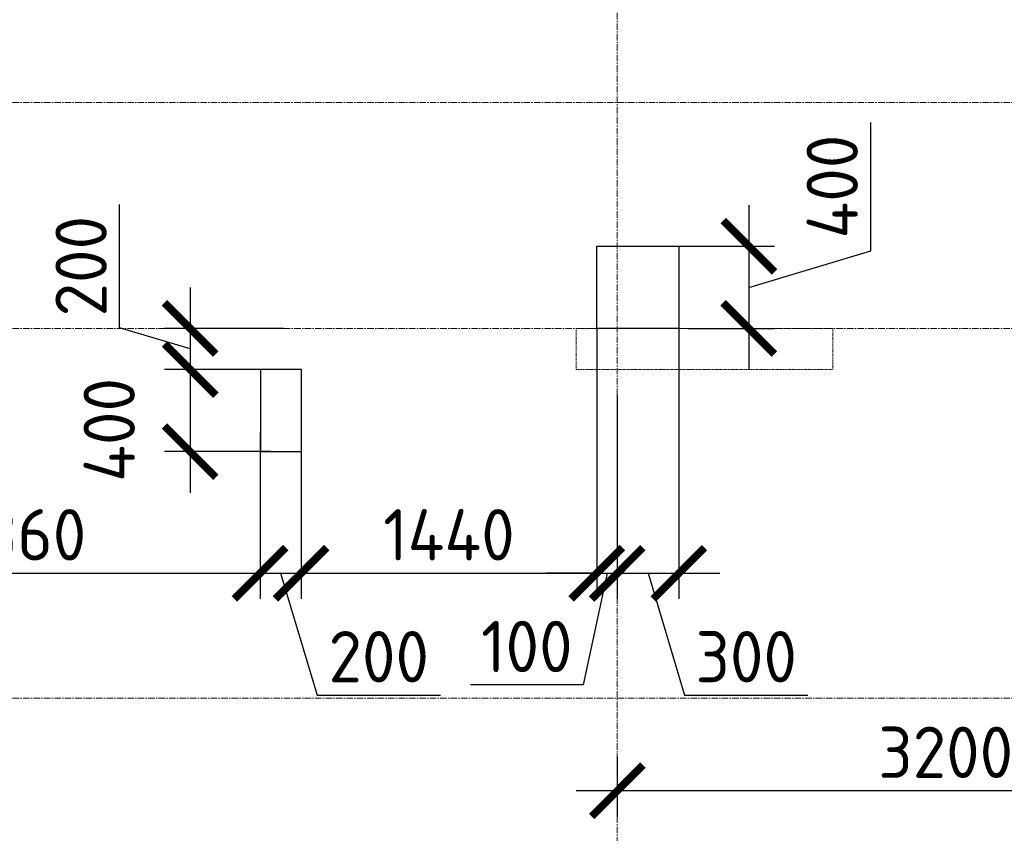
# Model space of a CAD drawing. Header units: millimetres. Extents: x 448962 to 1440104, y -326645 to -197113.
# Tile 14 of 256: x 520092 to 524889, y -263830 to -259868. Entities that reach past the tile are written whole.
import ezdxf

# ---------------------------------------------------------------- set-up
doc = ezdxf.new("R2010")
doc.units = ezdxf.units.MM
for name, pattern in [('01 Штриховая _4 мм_', [6, 3.5, -2.5]), ('______5', [1100, 800, -100, 100, -100]), ('осевая', [50.8, 31.75, -6.35, 6.35, -6.35])]:
    doc.linetypes.add(name, pattern=pattern)
for name, color, linetype, lineweight in [('ВК__отв в полу 1-2 эт', 6, 'Continuous', 25), ('Оси', 40, '______5', 18), ('РАЗМЕРЫ', 1, 'Continuous', 9), ('СТЕНЫ', 3, 'Continuous', 30)]:
    doc.layers.add(name, color=color, linetype=linetype, lineweight=lineweight)
doc.styles.add('GOST-2.304_Type-B', font='GOST_Common.ttf')
doc.styles.add('ГОСТ', font='GOST_Common.ttf')
doc.dimstyles.new('СПДС', dxfattribs={"dimscale": 100, "dimtxt": 2.5, "dimasz": 2.5, "dimexe": 1.25, "dimexo": 0, "dimtad": 1, "dimdec": 0, "dimtxsty": 'GOST-2.304_Type-B', "dimblk": 'ARCHTICK', "dimcen": 2.5, "dimdle": 2, "dimadec": 0, "dimazin": 2, "dimtfac": 0.75, "dimtdec": 0, "dimtmove": 1, "dimatfit": 3, "dimfxl": 1, "dimtolj": 1, "dimarcsym": 1})

# ---------------------------------------------------------------- blocks, each defined once
blk = doc.blocks.new('_ArchTick')
at = {"color": 0, "linetype": 'ByBlock', "const_width": 0.15}
blk.add_lwpolyline([(-0.5, -0.5), (0.5, 0.5)], dxfattribs=at)
blk = doc.blocks.new('*D42')
at = {"layer": 'DEFPOINTS', "color": 0, "transparency": 16777216}
for p in [(521376.7, -261371.3), (520922.9, -261571.3), (521374.7, -261571.3)]:
    blk.add_point(p, dxfattribs=at)
at = {"layer": 'РАЗМЕРЫ', "color": 0, "lineweight": -2, "transparency": 16777216}
for p, q in [((520579.2, -261368.2), (520579.2, -260768.2)), ((520922.9, -261171.3), (520922.9, -261771.3)), ((520922.9, -261471.3), (520579.2, -261368.2)), ((521376.7, -261371.3), (520797.9, -261371.3)), ((521374.7, -261571.3), (520797.9, -261571.3))]:
    blk.add_line(p, q, dxfattribs=at)
at = {"layer": 'РАЗМЕРЫ', "color": 0, "lineweight": -2, "transparency": 16777216, "xscale": 250, "yscale": 250, "zscale": 250}
for p, rotation in [((520922.9, -261371.3), 90), ((520922.9, -261571.3), 270)]:
    blk.add_blockref('_ArchTick', p, dxfattribs=dict(at, rotation=rotation))
at = {"layer": 'РАЗМЕРЫ', "color": 0, "lineweight": 0, "transparency": 16777216, "insert": (520391.7, -261068.2), "char_height": 250, "attachment_point": 5, "rotation": 90, "style": 'GOST-2.304_Type-B'}
blk.add_mtext('\\A1;200', dxfattribs=at)
blk = doc.blocks.new('*D43')
at = {"layer": 'DEFPOINTS', "color": 0, "transparency": 16777216}
for p in [(521315.7, -261571.3), (520922.9, -261971.3), (521315.7, -261971.3)]:
    blk.add_point(p, dxfattribs=at)
at = {"layer": 'РАЗМЕРЫ', "color": 0, "lineweight": -2, "transparency": 16777216}
for p, q in [((520922.9, -261371.3), (520922.9, -262171.3)), ((521315.7, -261571.3), (520797.9, -261571.3)), ((521315.7, -261971.3), (520797.9, -261971.3))]:
    blk.add_line(p, q, dxfattribs=at)
at = {"layer": 'РАЗМЕРЫ', "color": 0, "lineweight": -2, "transparency": 16777216, "xscale": 250, "yscale": 250, "zscale": 250}
for p, rotation in [((520922.9, -261571.3), 90), ((520922.9, -261971.3), 270)]:
    blk.add_blockref('_ArchTick', p, dxfattribs=dict(at, rotation=rotation))
at = {"layer": 'РАЗМЕРЫ', "color": 0, "lineweight": 0, "transparency": 16777216, "insert": (520528.7, -261865.4), "char_height": 250, "attachment_point": 5, "rotation": 90, "style": 'GOST-2.304_Type-B'}
blk.add_mtext('\\A1;400', dxfattribs=at)
blk = doc.blocks.new('*D44')
at = {"layer": 'DEFPOINTS', "color": 0, "transparency": 16777216}
for p in [(521263.5, -261877.9), (518903.4, -262296.2), (521263.5, -262563.6)]:
    blk.add_point(p, dxfattribs=at)
at = {"layer": 'РАЗМЕРЫ', "color": 0, "lineweight": -2, "transparency": 16777216}
for p, q in [((521263.5, -261877.9), (521263.5, -262688.6)), ((518903.4, -262296.2), (518903.4, -262688.6)), ((518703.4, -262563.6), (521463.5, -262563.6))]:
    blk.add_line(p, q, dxfattribs=at)
at = {"layer": 'РАЗМЕРЫ', "color": 0, "lineweight": -2, "transparency": 16777216, "xscale": 250, "yscale": 250, "zscale": 250, "rotation": 180}
blk.add_blockref('_ArchTick', (518903.4, -262563.6), dxfattribs=at)
at = {"layer": 'РАЗМЕРЫ', "color": 0, "lineweight": -2, "transparency": 16777216, "xscale": 250, "yscale": 250, "zscale": 250}
blk.add_blockref('_ArchTick', (521263.5, -262563.6), dxfattribs=at)
at = {"layer": 'РАЗМЕРЫ', "color": 0, "lineweight": 0, "transparency": 16777216, "insert": (520083.4, -262376.1), "char_height": 250, "attachment_point": 5, "style": 'GOST-2.304_Type-B'}
blk.add_mtext('\\A1;2360', dxfattribs=at)
blk = doc.blocks.new('*D45')
at = {"layer": 'DEFPOINTS', "color": 0, "transparency": 16777216}
for p in [(521463.5, -261863.7), (521263.5, -261877.9), (521463.5, -262563.6)]:
    blk.add_point(p, dxfattribs=at)
at = {"layer": 'РАЗМЕРЫ', "color": 0, "lineweight": -2, "transparency": 16777216}
for p, q in [((521463.5, -261863.7), (521463.5, -262688.6)), ((521263.5, -261877.9), (521263.5, -262688.6)), ((521063.5, -262563.6), (521663.5, -262563.6)), ((521363.5, -262563.6), (521541.6, -263157.4)), ((521541.6, -263157.4), (522141.6, -263157.4))]:
    blk.add_line(p, q, dxfattribs=at)
at = {"layer": 'РАЗМЕРЫ', "color": 0, "lineweight": -2, "transparency": 16777216, "xscale": 250, "yscale": 250, "zscale": 250, "rotation": 180}
blk.add_blockref('_ArchTick', (521263.5, -262563.6), dxfattribs=at)
at = {"layer": 'РАЗМЕРЫ', "color": 0, "lineweight": -2, "transparency": 16777216, "xscale": 250, "yscale": 250, "zscale": 250}
blk.add_blockref('_ArchTick', (521463.5, -262563.6), dxfattribs=at)
at = {"layer": 'РАЗМЕРЫ', "color": 0, "lineweight": 0, "transparency": 16777216, "insert": (521841.6, -262969.9), "char_height": 250, "attachment_point": 5, "style": 'GOST-2.304_Type-B'}
blk.add_mtext('\\A1;200', dxfattribs=at)
blk = doc.blocks.new('*D46')
at = {"layer": 'DEFPOINTS', "color": 0, "transparency": 16777216}
for p in [(522903.3, -261371.3), (521463.5, -261863.7), (522903.3, -262563.6)]:
    blk.add_point(p, dxfattribs=at)
at = {"layer": 'РАЗМЕРЫ', "color": 0, "lineweight": -2, "transparency": 16777216}
for p, q in [((522903.3, -261371.3), (522903.3, -262688.6)), ((521463.5, -261863.7), (521463.5, -262688.6)), ((521263.5, -262563.6), (523103.3, -262563.6))]:
    blk.add_line(p, q, dxfattribs=at)
at = {"layer": 'РАЗМЕРЫ', "color": 0, "lineweight": -2, "transparency": 16777216, "xscale": 250, "yscale": 250, "zscale": 250, "rotation": 180}
blk.add_blockref('_ArchTick', (521463.5, -262563.6), dxfattribs=at)
at = {"layer": 'РАЗМЕРЫ', "color": 0, "lineweight": -2, "transparency": 16777216, "xscale": 250, "yscale": 250, "zscale": 250}
blk.add_blockref('_ArchTick', (522903.3, -262563.6), dxfattribs=at)
at = {"layer": 'РАЗМЕРЫ', "color": 0, "lineweight": 0, "transparency": 16777216, "insert": (522183.4, -262376.1), "char_height": 250, "attachment_point": 5, "style": 'GOST-2.304_Type-B'}
blk.add_mtext('\\A1;1440', dxfattribs=at)
blk = doc.blocks.new('*D47')
at = {"layer": 'DEFPOINTS', "color": 0, "transparency": 16777216}
for p in [(522903.3, -261371.3), (523003.4, -261698.2), (523003.4, -262563.6)]:
    blk.add_point(p, dxfattribs=at)
at = {"layer": 'РАЗМЕРЫ', "color": 0, "lineweight": -2, "transparency": 16777216}
for p, q in [((522903.3, -261371.3), (522903.3, -262688.6)), ((523003.4, -261698.2), (523003.4, -262688.6)), ((522903.3, -262563.6), (522653.3, -262563.6)), ((522953.4, -262563.6), (522837.8, -263107.5)), ((522903.3, -262563.6), (523003.4, -262563.6)), ((522903.3, -262563.6), (523003.4, -262563.6)), ((523003.4, -262563.6), (523253.4, -262563.6)), ((522837.8, -263107.5), (522287.8, -263107.5))]:
    blk.add_line(p, q, dxfattribs=at)
at = {"layer": 'РАЗМЕРЫ', "color": 0, "lineweight": -2, "transparency": 16777216, "xscale": 250, "yscale": 250, "zscale": 250}
blk.add_blockref('_ArchTick', (522903.3, -262563.6), dxfattribs=at)
at = {"layer": 'РАЗМЕРЫ', "color": 0, "lineweight": -2, "transparency": 16777216, "xscale": 250, "yscale": 250, "zscale": 250, "rotation": 180}
blk.add_blockref('_ArchTick', (523003.4, -262563.6), dxfattribs=at)
at = {"layer": 'РАЗМЕРЫ', "color": 0, "lineweight": 0, "transparency": 16777216, "insert": (522562.8, -262920), "char_height": 250, "attachment_point": 5, "style": 'GOST-2.304_Type-B'}
blk.add_mtext('\\A1;100', dxfattribs=at)
blk = doc.blocks.new('*D48')
at = {"layer": 'DEFPOINTS', "color": 0, "transparency": 16777216}
for p in [(523303.3, -261305.6), (523003.4, -261698.2), (523303.3, -262563.6)]:
    blk.add_point(p, dxfattribs=at)
at = {"layer": 'РАЗМЕРЫ', "color": 0, "lineweight": -2, "transparency": 16777216}
for p, q in [((523303.3, -261305.6), (523303.3, -262688.6)), ((523003.4, -261698.2), (523003.4, -262688.6)), ((522803.4, -262563.6), (523503.3, -262563.6)), ((523153.4, -262563.6), (523331.5, -263157.4)), ((523331.5, -263157.4), (523931.5, -263157.4))]:
    blk.add_line(p, q, dxfattribs=at)
at = {"layer": 'РАЗМЕРЫ', "color": 0, "lineweight": -2, "transparency": 16777216, "xscale": 250, "yscale": 250, "zscale": 250, "rotation": 180}
blk.add_blockref('_ArchTick', (523003.4, -262563.6), dxfattribs=at)
at = {"layer": 'РАЗМЕРЫ', "color": 0, "lineweight": -2, "transparency": 16777216, "xscale": 250, "yscale": 250, "zscale": 250}
blk.add_blockref('_ArchTick', (523303.3, -262563.6), dxfattribs=at)
at = {"layer": 'РАЗМЕРЫ', "color": 0, "lineweight": 0, "transparency": 16777216, "insert": (523631.5, -262969.9), "char_height": 250, "attachment_point": 5, "style": 'GOST-2.304_Type-B'}
blk.add_mtext('\\A1;300', dxfattribs=at)
blk = doc.blocks.new('*D49')
at = {"layer": 'DEFPOINTS', "color": 0, "transparency": 16777216}
for p in [(523303.3, -260971.3), (523349.4, -261371.3), (523644.4, -261371.3)]:
    blk.add_point(p, dxfattribs=at)
at = {"layer": 'РАЗМЕРЫ', "color": 0, "lineweight": -2, "transparency": 16777216}
for p, q in [((524238.1, -260993.2), (524238.1, -260368.2)), ((523644.4, -260771.3), (523644.4, -261571.3)), ((523303.3, -260971.3), (523769.4, -260971.3)), ((523644.4, -261171.3), (524238.1, -260993.2)), ((523349.4, -261371.3), (523769.4, -261371.3))]:
    blk.add_line(p, q, dxfattribs=at)
at = {"layer": 'РАЗМЕРЫ', "color": 0, "lineweight": -2, "transparency": 16777216, "xscale": 250, "yscale": 250, "zscale": 250}
for p, rotation in [((523644.4, -260971.3), 90), ((523644.4, -261371.3), 270)]:
    blk.add_blockref('_ArchTick', p, dxfattribs=dict(at, rotation=rotation))
at = {"layer": 'РАЗМЕРЫ', "color": 0, "lineweight": 0, "transparency": 16777216, "insert": (524050.6, -260680.7), "char_height": 250, "attachment_point": 5, "rotation": 90, "style": 'GOST-2.304_Type-B'}
blk.add_mtext('\\A1;400', dxfattribs=at)
blk = doc.blocks.new('оси плит')
at = {"layer": 'Оси', "color": 16, "linetype": 'осевая', "lineweight": 0, "transparency": 33554687}
for p, q in [((527342.3, -202894.1), (527342.3, -231285.8)), ((519570.9, -215217.4), (573160.2, -215217.4)), ((519570.9, -216317.4), (573160.2, -216317.4)), ((519570.9, -218117.4), (573160.2, -218117.4))]:
    blk.add_line(p, q, dxfattribs=at)
blk = doc.blocks.new('стены  тп')
at = {"layer": 'СТЕНЫ', "color": 251, "linetype": '01 Штриховая _4 мм_', "lineweight": 0, "true_color": 0x636466}
for p, q in [((547862.3, -327825.7, 3100), (546612.3, -327825.7, 3100)), ((546612.3, -327825.7, 3100), (546612.3, -328025.7, 3100)), ((547862.3, -328025.7, 3100), (547862.3, -327825.7, 3100)), ((546612.3, -328025.7, 3100), (547862.3, -328025.7, 3100))]:
    blk.add_line(p, q, dxfattribs=at)
blk = doc.blocks.new('отверстия новые')
at = {"layer": 'ВК__отв в полу 1-2 эт', "color": 5, "lineweight": 30}
for points in [[(679394, -402339.8), (679794, -402339.8), (679794, -402739.8), (679394, -402739.8)], [(679394, -402339.8), (679794, -402339.8), (679794, -402739.8), (679394, -402739.8)], [(677756.1, -403339.8), (677956.1, -403339.8), (677956.1, -402939.8), (677756.1, -402939.8)], [(677756.1, -403339.8), (677956.1, -403339.8), (677956.1, -402939.8), (677756.1, -402939.8)]]:
    blk.add_lwpolyline(points, close=True, dxfattribs=at)
blk = doc.blocks.new('*D814')
at = {"layer": 'DEFPOINTS', "color": 0, "transparency": 16777216}
for p in [(526203, -263371.7), (523003.4, -263456.8), (523003.4, -263623)]:
    blk.add_point(p, dxfattribs=at)
at = {"layer": 'РАЗМЕРЫ', "color": 0, "lineweight": -2, "transparency": 16777216}
for p, q in [((526203, -263371.7), (526203, -263748)), ((523003.4, -263456.8), (523003.4, -263748)), ((526403, -263623), (522803.4, -263623))]:
    blk.add_line(p, q, dxfattribs=at)
at = {"layer": 'РАЗМЕРЫ', "color": 0, "lineweight": -2, "transparency": 16777216, "xscale": 250, "yscale": 250, "zscale": 250, "rotation": 180}
blk.add_blockref('_ArchTick', (523003.4, -263623), dxfattribs=at)
at = {"layer": 'РАЗМЕРЫ', "color": 0, "lineweight": -2, "transparency": 16777216, "xscale": 250, "yscale": 250, "zscale": 250}
blk.add_blockref('_ArchTick', (526203, -263623), dxfattribs=at)
at = {"layer": 'РАЗМЕРЫ', "color": 0, "lineweight": 0, "transparency": 16777216, "insert": (524603.2, -263435.5), "char_height": 250, "attachment_point": 5, "style": 'GOST-2.304_Type-B'}
blk.add_mtext('\\A1;3200', dxfattribs=at)

msp = doc.modelspace()

# ---------------------------------------------------------------- block references
at = {"layer": 'РАЗМЕРЫ'}
for name, p in [('оси плит', (-4338.8, -45053.9)), ('стены  тп', (-23809, 66454.4, -3100)), ('отверстия новые', (-156490.7, 141368.5))]:
    msp.add_blockref(name, p, dxfattribs=at)

# ---------------------------------------------------------------- texts
note = msp.add_mtext_dynamic_manual_height_columns('\\pi1250;{\\H1.5152x;Общие указания :\\P}Настоящий подраздел разработан в составе рабочей документации на строительство объекта {\\H2.4344x; }"Строительство жилого комплекса со встроенными помещениями общественного-делового и коммерческого {\\H1.3552x; }назначения по адресу: г. Чита, ул. 1-я Коллективная. Жилой дом со встроенными помещениями {\\H1.71569x; }общественно-делового и коммерческого назначения на первом этаже здания и встроенно-пристроенным {\\H1.59543x; }поликлиническим учреждением (поз. 2.2-2.3){\\H1.73486x; }\\P1.^I" Решения рабочей Документации разработаны на основании:{\\H1.67588x; }\\Pзадания на проектирование, выданного заказчиком;{\\H1.60804x; }\\P-^Iрешений стадии "Проектная Документация (проект №24-04-КР.2)"{\\H1.73065x; }\\Pразработанных ООО "Комплексная проектно-сопроводительная компания", утвержденных {\\H1.67728x; }заказчиком;{\\H1.60757x; }\\PВ соответствии с требованиями нормативных документов:{\\H1.63081x; }\\P-^IФЗ №184 "О техническом регулировании";{\\H1.62306x; }\\P-^IФЗ №123 "Технический регламент о требованиях пожарной безопасности";{\\H1.62565x; }\\P-^IСП 20.13330.2016 "Нагрузки и воздействия",{\\H1.62478x; }\\P-^IСП 63.13330.2018 "Бетонные и железобетонные конструкции. Основные положения".{\\H1.62507x; }\\P-^IСП 22.13330.2016 "Основания зданий и сооружений";{\\H1.62498x; }\\P-^IСП 45.13330.2017 "Земляные сооружения, основания и фундаменты".{\\H1.62501x; }\\P2.^IПри работах по устройству монолитных конструкций руководствоваться СП 70.13330.2012 {\\H1.625x; }"Несущие и ограждающие конструкции".{\\H1.625x; }\\P3.^IЗа относительную отметку 0,000 принята отметка чистого пола первого этажа, {\\H1.625x; }соответствующая абсолютной отметке 648,00 в Балтийской системе высот.{\\H1.625x; }\\P4.^IПеречень видов работ, Зля которых необходимо составлять акты освидетельствования {\\H1.625x; }скрытых работ: {\\H1.625x; }\\PБетонные и железобетонные конструкции монолитные:{\\H1.625x; }\\Pармирование; защитные слои,- анкеровка арматуры; установка закладных деталей.{\\H1.625x; }\\PМонтаж сборных железобетонных и бетонных конструкций:{\\H1.625x; }\\Pсварка и антикоррозионное покрыт при отсутствии актов освиветельствования превшествующих {\\H1.625x; }скрытых работ во всех случаях.{\\H1.625x; }\\P1. Железобетонные конструкции разработаны в соответствии СП 22.13330.2016 "Основания зданий и {\\H1.62576x; }сооружений", СП 63.13330.2018 "Бетонные и железобетонные конструкции. Общие положения".{\\H1.62541x; }\\P2. Несущие конструкции здания рассчитаны и запроектированы для данных геологических условий. {\\H1.62486x; }\\P3. Арматура класса А240 и А500С по ГОСТ Р 34028-2016, материал монолитных конструкций ниже {\\H1.62505x; }нуля - бетон тяжелый класса В25 по ГОСТ 26633-2015.{\\H1.62498x; }\\P4. Работы по бетонированию монолитных конструкций вести в соответствии со СП 70.13330.2012 {\\H1.62501x; }"Несущие и ограждающие конструкции".{\\H1.625x; }\\P5. Все строительно-монтажные работы необходимо выполнять в соответствии со СНиП 12-03-2001 {\\H1.625x; }"Безопасность труда в строительстве. Часть 1. Общие требования.", Безопасность труда в строительстве. {\\H1.625x; }Часть 2. Строительное производство". Строительство здания должно производиться в соответствии с {\\H1.625x; }проектом производства работ (ППР).{\\H1.725x; }\\PПри отсутствии ППР производство строительно-монтажных работ запрещается.{\\H1.67917x; }\\P6. Бетон конструкции должны удовлетворять требованиям ГОСТ 26633-2015, ГОСТ 25192-2012.{\\H1.60694x; }\\P7. Бетон следует укладывать в бетонные конструкции горизонтальными слоями одинаковой {\\H1.63102x; }толщины без разрывов, с последовательным направлением укладки в одну сторону во всех слоях.{\\H1.62299x; }\\P8. В начальный период твердения бетон необходимо защищать от попадания атмосферных осадков {\\H1.62567x; }или потерь влаги.{\\H1.62478x; }\\P9. При перерывах в бетонировании устраивать рабочие швы бетонирования. Места рабочих швов {\\H1.62507x; }бетонирования разработать в ППР и согласовать с авторским надзором. С поверхности рабочих швов {\\H1.62498x; }удалить цементную плёнку металлическими щётками с последующей поливкой водой. В рабочем шве {\\H1.62501x; }устанавливать вертикальные сетки из проволоки ячейкой 50x50мм. Поверхность рабочих швов должна быть {\\H1.625x; }перпендикулярна поверхности плиты. {\\H1.625x; }\\P10. Арматурные изделия изготавливать в соответствии с ГОСТ Р 57997-2017, ГОСТ 5264-80, ГОСТ {\\H1.625x; }14098-2014.{\\H1.625x; }\\P11. Плоские сетки и каркасы изготавливать с помощью контактной точечной сварки (кроме {\\H1.725x; }оговоренных случаев).{\\H1.77917x; }\\P12. Расчётные сопротивления сборных соединений и материалы для сборки принимать по табл. Г1, Г2 {\\H1.66111x; }СП 52-101-2003.{\\H1.61296x; }\\P13. Стыки арматурных стержней должны иметь длину перепуска (нахлёстка) не менее указанной в {\\H1.72901x; }проекте. В неоговоренных случаях длину стыка рабочей арматуры внахлёстку без сварки принимать по {\\H1.67783x; }п.8.3.27 СП 52-101-2003. {\\H1.60739x; }\\P14. Толщина защитного слоя бетона для рабочей арматуры должна соответствовать значениям, {\\H1.63087x; }указанным в проекте. {\\H1.62304x; }\\PВ неоговоренных случаях принимать не менее 25мм.{\\H1.62565x; }\\P{\\H1.62478x; }', width=16929.188, gutter_width=1000, heights=[39809.3, 0], dxfattribs=dict(insert=(470783.2, -245157.9), char_height=250, attachment_point=1, style='ГОСТ'))
for column, words in zip(note.columns.linked_columns, ['\\pi1250;15. Уход за свежеуложенным бетоном начинать сразу после укладки бетонной смеси и осуществлять до достижения прочности бетона не менее 70% от проектной.{\\H1.83409x; }\\P16. Распалубку плит  осуществлять по достижении прочности бетона не менее 80% от проектной.{\\H1.55672x; }\\P17. Два крайних арматурных стержня, расположенных по контуру плиты, привязать ко всем {\\H1.64842x; }стержням в местах пересечений.{\\H1.61719x; }\\P18. В процессе производства работ предусмотреть мероприятия по противопожарной защите и {\\H1.6276x; }контролю за выполнением правил пожарной безопасности на всех этапах строительства.{\\H1.62413x; }\\P19. Все работы Выполнять по проекту производства работ (ППР), согласованному с организациями, {\\H1.72529x; }ответственными за эксплуатацию существующих инженерных сетей и дорог на существующей площадке.{\\H1.67907x; }\\P20. Проект рассчитан на производство работ в период положительных температур. В случае {\\H1.60698x; }выполнения работ при отрицательных температурах необходимо выполнять требования СНиП часть 3 по {\\H1.63101x; }производству работ и ППР.{\\H1.623x; }\\P21. При минимальной температуре воздуха до минус 15°С допускается:{\\H1.62567x; }\\P - выдерживание бетона в конструкции методом термоса, при предварительном разогреве бетонной {\\H1.62478x; }смеси, {\\H1.62507x; }\\P -форсированный электроразогрев бетона в конструкции с повторным уплотнением.{\\H1.62498x; }\\PПри минимальной температуре воздуха до минус 25°С допускается:{\\H1.62501x; }\\P -обогрев бетона в греющей опалубке с помощью низкотемпературных электронагревателей,{\\H1.625x; }\\P -электродный сквозной прогреб бетона,{\\H1.625x; }\\P -электрообогрев с помощью греющего провода.{\\H1.625x; }']):
    column.text = words

# ---------------------------------------------------------------- dimensions: what is measured, and where the dimension line sits
at = {"layer": 'РАЗМЕРЫ', "color": 1, "lineweight": 0}
for base, p1, p2, picture, middle in [((523644.4, -261371.3), (523303.3, -260971.3), (523349.4, -261371.3), '*D49', (524050.6, -260930.7)), ((520922.9, -261571.3), (521376.7, -261371.3), (521374.7, -261571.3), '*D42', (520391.7, -261305.7))]:
    dim = msp.add_linear_dim(base=base, p1=p1, p2=p2, angle=90, dimstyle='СПДС', override={"dimrnd": 5}, dxfattribs=at)
    dim.commit()
    dim.dimension.update_dxf_attribs({"geometry": picture, "text_midpoint": middle})
for base, p1, p2, picture, middle in [((523303.3, -262563.6), (523003.4, -261698.2), (523303.3, -261305.6), '*D48', (523394, -262969.9)), ((522903.3, -262563.6), (521463.5, -261863.7), (522903.3, -261371.3), '*D46', (522183.4, -262376.1)), ((521463.5, -262563.6), (521263.5, -261877.9), (521463.5, -261863.7), '*D45', (521604.1, -262969.9)), ((521263.5, -262563.6), (518903.4, -262296.2), (521263.5, -261877.9), '*D44', (520083.4, -262376.1)), ((523003.4, -263623), (526203, -263371.7), (523003.4, -263456.8), '*D814', (524603.2, -263435.5))]:
    dim = msp.add_linear_dim(base=base, p1=p1, p2=p2, dimstyle='СПДС', override={"dimrnd": 5}, dxfattribs=at)
    dim.commit()
    dim.dimension.update_dxf_attribs({"geometry": picture, "text_midpoint": middle})
dim = msp.add_linear_dim(base=(520922.9, -261971.3), p1=(521315.7, -261571.3), p2=(521315.7, -261971.3), angle=90, dimstyle='СПДС', override={"dimrnd": 5}, dxfattribs=at)
dim.commit()
dim.dimension.update_dxf_attribs({"geometry": '*D43', "text_midpoint": (520716.2, -261865.4), "dimtype": 160})
dim = msp.add_linear_dim(base=(523003.4, -262563.6), p1=(522903.3, -261371.3), p2=(523003.4, -261698.2), dimstyle='СПДС', override={"dimrnd": 5}, dxfattribs=at)
dim.commit()
dim.dimension.update_dxf_attribs({"geometry": '*D47', "text_midpoint": (522775.3, -263107.5), "dimtype": 160})

doc.saveas('drawing.dxf')
